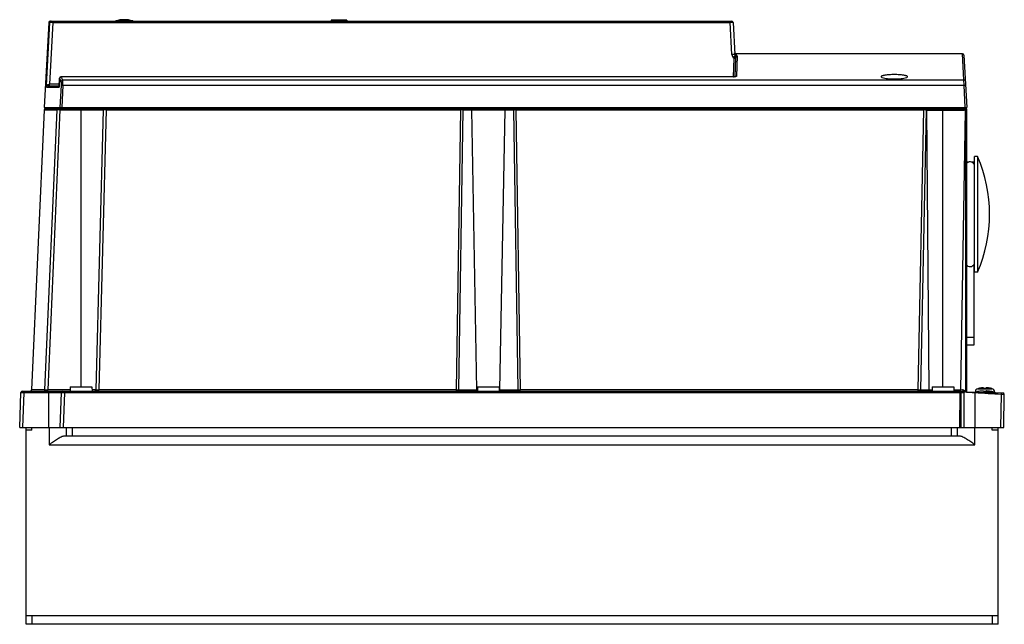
# Model space of a CAD drawing. Header units: millimetres. Extents: x 50 to 390, y 199 to 408.
import ezdxf

# ---------------------------------------------------------------- set-up
doc = ezdxf.new("R2010")
doc.units = ezdxf.units.MM
doc.header["$LTSCALE"] = 39.446834
doc.layers.get('0').update_dxf_attribs({"linetype": 'CONTINUOUS'})

msp = doc.modelspace()

# ---------------------------------------------------------------- linework, layer by layer
at = {"color": 7, "linetype": 'Continuous'}
for p, q in [((59.91, 406.74), (58.38, 377.42)), ((59.18, 384.94), (60.3, 406.74)), ((59.91, 406.74), (60.3, 406.74)), ((61.3, 406.73), (60.2, 385.4)), ((60.41, 407.22), (295.7, 407.22)), ((61.3, 406.73), (61.3, 407.22)), ((61.3, 406.73), (295.2, 406.73)), ((83.04, 407.27), (88.91, 407.27)), ((157.38, 407.52), (157.38, 407.22)), ((162.87, 407.52), (157.38, 407.52)), ((162.87, 407.52), (162.88, 407.22)), ((295.2, 407.22), (295.2, 406.73)), ((295.78, 395.72), (295.2, 406.73)), ((296.2, 406.74), (296.78, 395.74)), ((296.38, 387.99), (296.6, 394.45)), ((296.97, 396), (296.74, 396.39)), ((296.82, 394.96), (296.83, 394.69)), ((296.88, 388.02), (297.11, 394.7)), ((297.24, 395.92), (296.97, 396)), ((297.24, 395.92), (297.28, 395.26)), ((375.43, 395.92), (297.24, 395.92)), ((297.61, 395.19), (297.37, 388.14)), ((375.9, 386.93), (375.43, 395.92)), ((375.93, 395.44), (376.88, 377.42)), ((64.14, 387.99), (63.8, 387.85)), ((64.14, 387.98), (64.14, 387.99)), ((296.36, 387.99), (64.14, 387.99)), ((296.36, 387.98), (64.14, 387.98)), ((64.14, 387.98), (64.33, 387.64)), ((64.33, 387.64), (64.71, 386.93)), ((296.67, 388), (296.36, 387.99)), ((296.36, 387.99), (296.36, 387.98)), ((59.15, 384.44), (59.18, 384.94)), ((59.15, 384.44), (63.48, 384.44)), ((59.69, 384.92), (59.36, 384.81)), ((59.69, 384.92), (63.5, 384.92)), ((60.2, 384.92), (60.2, 385.4)), ((63.53, 385.4), (60.2, 385.4)), ((63.48, 384.54), (63.65, 387.51)), ((63.65, 387.51), (63.48, 384.44)), ((63.48, 384.44), (63.48, 384.54)), ((63.83, 387.17), (63.65, 387.51)), ((64.22, 386.46), (63.83, 387.17)), ((63.91, 377.42), (64.27, 385.07)), ((64.77, 385.07), (64.41, 377.42)), ((64.71, 386.93), (375.9, 386.93)), ((64.77, 385.07), (375.98, 385.07)), ((375.98, 385.07), (375.9, 386.93)), ((376.38, 377.42), (375.98, 385.07)), ((58.38, 377.42), (376.88, 377.42)), ((60.36, 376.92), (60.35, 377.42)), ((62.71, 376.92), (62.71, 377.42)), ((64.38, 376.92), (64.38, 377.42)), ((66.38, 376.92), (66.37, 377.42)), ((76.38, 376.92), (76.38, 377.42)), ((94.2, 376.92), (94.2, 377.42)), ((98.22, 376.92), (98.22, 377.42)), ((195.01, 377.42), (195, 376.92)), ((199.94, 377.42), (199.94, 376.92)), ((205.76, 376.92), (205.75, 377.42)), ((206.69, 376.92), (206.68, 377.42)), ((216.67, 376.92), (216.67, 377.42)), ((217.6, 376.92), (217.6, 377.42)), ((223.41, 376.92), (223.41, 377.42)), ((228.35, 376.92), (228.35, 377.42)), ((332.58, 376.92), (332.58, 377.42)), ((336.54, 376.92), (336.55, 377.42)), ((346.88, 376.92), (346.87, 377.42)), ((356.88, 376.92), (356.88, 377.42)), ((360.18, 376.92), (360.18, 377.42)), ((368.18, 376.92), (368.18, 377.42)), ((368.9, 376.92), (368.9, 377.42)), ((58.36, 376.53), (53.97, 279.89)), ((58.36, 376.53), (62.76, 376.53)), ((58.59, 279.89), (62.76, 376.53)), ((58.76, 376.92), (376.88, 376.92)), ((63.76, 376.53), (59.59, 279.9)), ((63.76, 376.53), (63.76, 376.92)), ((63.76, 376.53), (78.77, 376.53)), ((71.08, 280.92), (71.08, 376.92)), ((76.24, 279.9), (78.77, 376.53)), ((79.77, 376.54), (77.24, 279.89)), ((79.77, 376.54), (79.77, 376.92)), ((79.77, 376.54), (202.17, 376.54)), ((200.68, 279.89), (202.17, 376.54)), ((202.88, 376.53), (201.39, 279.9)), ((202.17, 376.92), (202.17, 376.54)), ((202.88, 376.53), (220.48, 376.53)), ((207.78, 279.9), (205.99, 376.53)), ((217.36, 376.53), (215.58, 279.9)), ((221.96, 279.9), (220.48, 376.53)), ((221.19, 376.54), (221.19, 376.92)), ((221.19, 376.54), (222.67, 279.89)), ((221.19, 376.54), (362.03, 376.54)), ((360.08, 279.89), (362.03, 376.54)), ((362.9, 376.52), (360.95, 279.91)), ((362.03, 376.92), (362.03, 376.54)), ((362.9, 376.52), (375.88, 376.52)), ((363.87, 279.91), (363.14, 376.52)), ((368.68, 280.92), (368.68, 376.92)), ((376.37, 376.28), (374.68, 279.91)), ((375.88, 376.92), (375.88, 376.52)), ((376.37, 376.28), (376.52, 376.39)), ((376.49, 375.92), (376.49, 279.66)), ((376.88, 279.17), (376.88, 376.92)), ((380.6, 360.52), (379.58, 360.52)), ((379.58, 320.52), (379.58, 360.52)), ((380.6, 360.52), (380.6, 320.52)), ((377.62, 358.52), (376.88, 358.52)), ((379.28, 358.52), (378.43, 358.52)), ((379.28, 358.52), (379.28, 357.97)), ((379.28, 323.02), (379.28, 295.27)), ((380.6, 320.52), (379.58, 320.52)), ((379.28, 298.02), (376.88, 298.02)), ((379.28, 295.27), (376.88, 295.27)), ((49.88, 266.92), (50.3, 278.93)), ((50.8, 279.42), (374.68, 279.42)), ((51.3, 278.93), (50.88, 266.92)), ((51.3, 279.42), (51.3, 278.93)), ((51.3, 278.93), (64.3, 278.93)), ((58.59, 279.89), (53.97, 279.89)), ((59.59, 279.42), (59.59, 279.9)), ((67.31, 279.9), (59.59, 279.9)), ((59.88, 279.42), (59.88, 266.92)), ((63.88, 266.92), (64.3, 278.93)), ((65.3, 278.93), (64.88, 266.92)), ((65.3, 279.42), (65.3, 278.93)), ((65.3, 278.93), (374.67, 278.93)), ((67.33, 280.92), (67.3, 279.42)), ((67.33, 280.92), (74.83, 280.92)), ((74.83, 280.92), (74.85, 279.42)), ((76.24, 279.9), (74.85, 279.9)), ((77.24, 279.42), (77.24, 279.89)), ((200.68, 279.89), (77.24, 279.89)), ((200.68, 279.42), (200.68, 279.89)), ((201.39, 279.9), (207.91, 279.9)), ((207.93, 280.92), (207.9, 279.42)), ((207.93, 280.92), (215.43, 280.92)), ((215.43, 280.92), (215.45, 279.42)), ((215.45, 279.9), (221.96, 279.9)), ((360.08, 279.89), (222.67, 279.89)), ((222.67, 279.42), (222.67, 279.89)), ((360.08, 279.42), (360.08, 279.89)), ((360.95, 279.91), (364.91, 279.91)), ((364.93, 280.92), (364.9, 279.42)), ((364.93, 280.92), (372.43, 280.92)), ((372.43, 280.92), (372.45, 279.42)), ((372.44, 279.91), (374.68, 279.91)), ((374.46, 266.92), (374.67, 278.93)), ((374.68, 279.42), (376.88, 279.35)), ((374.91, 266.92), (374.91, 278.93)), ((375.41, 279.29), (375.88, 279.27)), ((375.88, 278.91), (375.85, 279.08)), ((375.88, 279.09), (375.88, 278.97)), ((375.88, 278.91), (375.88, 266.92)), ((376.83, 279.16), (376.83, 279.05)), ((376.88, 279.24), (389.38, 278.8)), ((379.74, 266.92), (379.74, 278.84)), ((380.63, 279.26), (380.63, 279.26)), ((380.98, 280.34), (380.71, 280.27)), ((380.71, 280.27), (385.64, 280.27)), ((380.98, 280.34), (380.98, 280.34)), ((382.73, 279.26), (382.73, 279.48)), ((382.83, 280.34), (382.83, 280.57)), ((383.08, 279.08), (386.28, 279.08)), ((383.43, 279.48), (383.43, 279.26)), ((383.53, 280.57), (383.53, 280.34)), ((385.38, 280.34), (385.38, 280.34)), ((385.53, 279.26), (385.53, 279.26)), ((386.07, 279.14), (386.58, 279.14)), ((386.58, 279.14), (386.6, 278.92)), ((388.69, 266.92), (388.89, 278.32)), ((389.86, 278.29), (388.89, 278.32)), ((389.66, 266.92), (389.86, 278.29)), ((49.88, 266.92), (389.66, 266.92)), ((52.08, 198.92), (52.08, 266.92)), ((54.08, 265.92), (52.08, 265.92)), ((54.08, 265.92), (54.08, 266.92)), ((60.08, 266.92), (60.08, 260.92)), ((66.08, 263.92), (66.08, 266.92)), ((68.08, 263.92), (68.08, 266.92)), ((371.68, 263.92), (371.68, 266.92)), ((373.68, 263.92), (373.68, 266.92)), ((379.68, 260.92), (379.68, 266.92)), ((385.68, 265.92), (385.68, 266.92)), ((387.68, 265.92), (385.68, 265.92)), ((387.68, 198.92), (387.68, 266.92)), ((374.48, 263.92), (65.27, 263.92)), ((60.08, 260.92), (379.68, 260.92)), ((52.08, 201.92), (387.68, 201.92)), ((54.08, 201.92), (54.08, 198.92)), ((385.68, 201.92), (385.68, 198.92)), ((387.68, 198.92), (52.08, 198.92))]:
    msp.add_line(p, q, dxfattribs=at)
msp.add_lwpolyline([(297.09, 388.04), (297.1, 388.05), (297, 388.03), (296.67, 388)], dxfattribs=at)
for centre, radius, start, end in [((60.41, 406.72), 0.5, 90, 177), ((83.33, 406.32), 1, 107.0804, 114.2263), ((85.98, 397.72), 10, 72.9196, 107.0804), ((88.62, 406.32), 1, 65.7737, 72.9196), ((295.7, 406.72), 0.5, 3.0026, 90.0351), ((292.35, 393.86), 4.3, 7.9329, 13.6352), ((296.12, 411.82), 16.6, 272.7282, 273.1743), ((295.89, 415.75), 20.54, 273.1909, 273.8707), ((375.43, 395.42), 0.5, 3, 90.0245), ((64.14, 387.49), 0.5, 133.234, 176.7153), ((64.14, 387.48), 0.497, 151.1952, 161.5852), ((64.15, 387.47), 0.507, 141.4194, 151.1343), ((64.15, 387.47), 0.504, 133.2057, 141.3833), ((296.36, 393.99), 6.01, 269.9978, 271.7274), ((58.8, 439.75), 54.37, 271.1127, 271.4712), ((58.76, 376.52), 0.4, 90.0001, 177.4), ((79.17, 376.52), 0.4, 90, 178.5), ((201.89, 330.29), 46.25, 89.331, 89.6516), ((221.14, 351.42), 25.11, 91.035, 91.5078), ((221.35, 339.53), 37.01, 90.661, 91.0344), ((221.47, 330.12), 46.42, 90.349, 90.6684), ((361.67, 331.43), 45.11, 89.1122, 89.5447), ((375.88, 375.92), 1, 0, 90), ((375.95, 375.93), 0.538, 12.7797, 26.1419), ((334.78, 340.52), 50, 336.4218, 23.5782), ((378.03, 357.07), 1.55, 0, 135.6113), ((378.03, 323.97), 1.55, 224.3887, 360), ((50.8, 278.92), 0.5, 89.976, 177.9998), ((53.47, 279.92), 0.5, 270, 357.4), ((64.8, 278.92), 0.5, 89.9759, 178), ((75.74, 279.92), 0.5, 270, 358.5), ((371.44, 251.96), 28.15, 81.7574, 82.1609), ((364.7, 205.84), 74.76, 81.4005, 81.713), ((378.54, 279.39), 2.06, 172.3367, 174.5529), ((378.14, 279.43), 1.66, 174.5164, 176.8176), ((381.07, 279.02), 1.3, 105.8809, 175), ((383.08, 267.52), 12, 101.7807, 104.8173), ((383.08, 267.52), 11.99, 94.0636, 101.7858), ((383.18, 271.62), 8.99, 95.4235, 104.1599), ((382.7, 272.8), 6.69, 92.3727, 94.074), ((382.82, 275.36), 5.23, 94.2201, 95.4248), ((382.62, 274.61), 4.89, 91.4051, 92.3165), ((382.78, 275.92), 4.67, 93.3192, 94.2115), ((382.68, 278.35), 2.23, 90.0395, 91.1037), ((382.68, 278.97), 1.61, 88.7007, 90.0181), ((383.08, 267.52), 11.75, 88.2927, 91.7073), ((383.18, 271.62), 8.73, 87.7015, 92.2985), ((383.67, 279.08), 1.51, 89.9354, 91.3427), ((383.54, 274.84), 4.66, 87.6608, 88.6176), ((383.67, 278.45), 2.13, 88.8696, 89.9841), ((383.47, 273.1), 6.4, 85.8862, 87.6671), ((383.58, 276.03), 4.56, 85.7788, 86.6913), ((383.54, 275.43), 5.17, 84.5674, 85.7875), ((383.08, 267.52), 11.99, 78.2142, 85.9364), ((383.18, 271.62), 8.99, 75.8401, 84.5765), ((383.18, 271.62), 9, 74.1192, 75.851), ((383.08, 267.52), 12, 74.506, 78.2193), ((385.28, 279.02), 1.3, 5, 74.1191), ((385.86, 277.54), 1.6, 60.0156, 74.506), ((389.36, 278.3), 0.5, 359, 88)]:
    msp.add_arc(centre, radius, start, end, dxfattribs=at)
for points, knots in [([(60.8, 407.22), (60.67, 407.22), (60.42, 407.12), (60.3, 406.87), (60.3, 406.74)], [0, 0, 0, 0, 0.499735, 1, 1, 1, 1]), ([(61.3, 406.73), (61.17, 406.74), (60.94, 406.74), (60.67, 406.75), (60.49, 406.75), (60.39, 406.75), (60.33, 406.74), (60.3, 406.75), (60.3, 406.74)], [0, 0, 0, 0, 0.376142, 0.697017, 0.821434, 0.915592, 0.975754, 1, 1, 1, 1]), ([(296.2, 406.74), (296.2, 406.75), (296.16, 406.74), (296.12, 406.75), (296.02, 406.75), (295.9, 406.75), (295.75, 406.74), (295.52, 406.74), (295.33, 406.74), (295.2, 406.73)], [0, 0, 0, 0, 0.019628, 0.076581, 0.169088, 0.293328, 0.444714, 0.617558, 1, 1, 1, 1]), ([(296.78, 395.74), (296.78, 395.74), (296.74, 395.74), (296.7, 395.75), (296.6, 395.75), (296.48, 395.74), (296.32, 395.74), (296.08, 395.73), (295.9, 395.72), (295.78, 395.72)], [0, 0, 0, 0, 0.017909, 0.071605, 0.164699, 0.294083, 0.453736, 0.632456, 1, 1, 1, 1]), ([(295.78, 395.72), (295.79, 395.46), (295.96, 394.94), (296.37, 394.57), (296.6, 394.45)], [0, 0, 0, 0, 0.49992, 1, 1, 1, 1]), ([(297.11, 394.7), (297.11, 394.73), (297.05, 394.79), (296.86, 394.88), (296.66, 394.89), (296.52, 394.87)], [0, 0, 0, 0, 0.124405, 0.349155, 1, 1, 1, 1]), ([(296.6, 394.45), (296.67, 394.45), (296.79, 394.45), (296.93, 394.44), (297.01, 394.45), (297.06, 394.45), (297.08, 394.45), (297.1, 394.45), (297.1, 394.45)], [0, 0, 0, 0, 0.402328, 0.710509, 0.82359, 0.915769, 0.977207, 1, 1, 1, 1]), ([(296.91, 395.23), (296.94, 395.23), (297.06, 395.23), (297.18, 395.23), (297.27, 395.22)], [0, 0, 0, 0, 0.270479, 1, 1, 1, 1]), ([(297.21, 394.98), (297.19, 394.96), (297.14, 394.88), (297.12, 394.78), (297.11, 394.7)], [0, 0, 0, 0, 0.26111, 1, 1, 1, 1]), ([(297.63, 395.19), (297.59, 395.19), (297.43, 395.17), (297.28, 395.08), (297.21, 394.98)], [0, 0, 0, 0, 0.237811, 1, 1, 1, 1]), ([(297.27, 395.22), (297.3, 395.22), (297.38, 395.22), (297.46, 395.21), (297.52, 395.21)], [0, 0, 0, 0, 0.30344, 1, 1, 1, 1]), ([(297.52, 395.21), (297.54, 395.21), (297.57, 395.2), (297.61, 395.2), (297.61, 395.19)], [0, 0, 0, 0, 0.730592, 1, 1, 1, 1]), ([(64.14, 387.98), (64.11, 387.98), (63.99, 387.97), (63.87, 387.9), (63.8, 387.84)], [0, 0, 0, 0, 0.266946, 1, 1, 1, 1]), ([(296.85, 388), (296.83, 388), (296.73, 387.99), (296.62, 387.98), (296.54, 387.98)], [0, 0, 0, 0, 0.237861, 1, 1, 1, 1]), ([(297.07, 388.03), (297.05, 388.02), (296.98, 388.01), (296.91, 388.01), (296.85, 388)], [0, 0, 0, 0, 0.231069, 1, 1, 1, 1]), ([(297.37, 388.14), (297.37, 388.11), (297.23, 388.06), (297.14, 388.04), (297.07, 388.03)], [0, 0, 0, 0, 0.307204, 1, 1, 1, 1]), ([(297.38, 388.14), (297.36, 388.14), (297.25, 388.14), (297.14, 388.1), (297.08, 388.05)], [0, 0, 0, 0, 0.26633, 1, 1, 1, 1]), ([(351.88, 388.75), (351.29, 388.75), (350.21, 388.72), (348.94, 388.6), (348.11, 388.45), (347.74, 388.35), (347.51, 388.25), (347.39, 388.17), (347.31, 388.08), (347.31, 388.02)], [0, 0, 0, 0, 0.372809, 0.688647, 0.810546, 0.902916, 0.937521, 0.964546, 1, 1, 1, 1]), ([(347.31, 388.02), (347.32, 387.97), (347.43, 387.83), (347.88, 387.64), (348.8, 387.44), (350.21, 387.29), (351.29, 387.26), (351.88, 387.26)], [0, 0, 0, 0, 0.036076, 0.09839, 0.313154, 0.628416, 1, 1, 1, 1]), ([(356.44, 388.02), (356.44, 388.08), (356.37, 388.17), (356.24, 388.25), (356.02, 388.35), (355.64, 388.45), (354.82, 388.6), (353.55, 388.72), (352.46, 388.75), (351.88, 388.75)], [0, 0, 0, 0, 0.035456, 0.062482, 0.097086, 0.189459, 0.311354, 0.627185, 1, 1, 1, 1]), ([(351.88, 387.26), (352.46, 387.26), (353.55, 387.29), (354.95, 387.44), (355.88, 387.64), (356.32, 387.83), (356.44, 387.97), (356.44, 388.02)], [0, 0, 0, 0, 0.371574, 0.686843, 0.90161, 0.963925, 1, 1, 1, 1]), ([(59.15, 384.44), (59.17, 384.64), (59.24, 384.91), (59.4, 385.13), (59.44, 385.18)], [0, 0, 0, 0, 0.743228, 1, 1, 1, 1]), ([(59.36, 384.81), (59.33, 384.78), (59.23, 384.68), (59.16, 384.54), (59.15, 384.44)], [0, 0, 0, 0, 0.279943, 1, 1, 1, 1]), ([(59.51, 385.25), (59.53, 385.27), (59.63, 385.34), (59.76, 385.39), (59.86, 385.39)], [0, 0, 0, 0, 0.241377, 1, 1, 1, 1]), ([(59.69, 384.92), (59.72, 384.92), (59.8, 385), (59.82, 385.09), (59.83, 385.15)], [0, 0, 0, 0, 0.360916, 1, 1, 1, 1]), ([(59.83, 385.15), (59.84, 385.17), (59.85, 385.25), (59.86, 385.33), (59.86, 385.39)], [0, 0, 0, 0, 0.236233, 1, 1, 1, 1]), ([(63.65, 387.51), (63.65, 387.51), (63.65, 387.51), (63.65, 387.51), (63.65, 387.51)], [0, 0, 0, 0, 0.709554, 1, 1, 1, 1]), ([(64.22, 386.46), (64.22, 386.59), (64.34, 386.83), (64.59, 386.93), (64.71, 386.93)], [0, 0, 0, 0, 0.498454, 1, 1, 1, 1]), ([(64.27, 385.07), (64.28, 385.23), (64.29, 385.53), (64.29, 385.95), (64.26, 386.25), (64.24, 386.41), (64.22, 386.46)], [0, 0, 0, 0, 0.349035, 0.652711, 0.877192, 1, 1, 1, 1]), ([(64.27, 385.07), (64.29, 385.07), (64.35, 385.07), (64.45, 385.08), (64.6, 385.07), (64.71, 385.07), (64.77, 385.07)], [0, 0, 0, 0, 0.113825, 0.330712, 0.625612, 1, 1, 1, 1]), ([(64.77, 385.07), (64.78, 385.28), (64.78, 385.69), (64.78, 386.24), (64.76, 386.64), (64.74, 386.86), (64.71, 386.93)], [0, 0, 0, 0, 0.349562, 0.653642, 0.878387, 1, 1, 1, 1]), ([(375.9, 386.93), (376.03, 386.93), (376.28, 386.84), (376.4, 386.59), (376.4, 386.46)], [0, 0, 0, 0, 0.502779, 1, 1, 1, 1]), ([(375.98, 385.07), (376.04, 385.07), (376.16, 385.07), (376.3, 385.08), (376.39, 385.08), (376.43, 385.07), (376.46, 385.07), (376.48, 385.07), (376.48, 385.07)], [0, 0, 0, 0, 0.380788, 0.704566, 0.82854, 0.920737, 0.978182, 1, 1, 1, 1]), ([(63.16, 376.92), (63.06, 376.92), (62.85, 376.84), (62.76, 376.63), (62.76, 376.53)], [0, 0, 0, 0, 0.499032, 1, 1, 1, 1]), ([(63.08, 376.54), (63.04, 376.54), (62.93, 376.53), (62.83, 376.54), (62.76, 376.53)], [0, 0, 0, 0, 0.385154, 1, 1, 1, 1]), ([(63.76, 376.53), (63.69, 376.53), (63.47, 376.53), (63.25, 376.53), (63.08, 376.54)], [0, 0, 0, 0, 0.272196, 1, 1, 1, 1]), ([(79.06, 376.54), (79.02, 376.54), (78.95, 376.53), (78.85, 376.54), (78.81, 376.53), (78.77, 376.53), (78.77, 376.53)], [0, 0, 0, 0, 0.423391, 0.738643, 0.932817, 1, 1, 1, 1]), ([(79.77, 376.54), (79.7, 376.54), (79.47, 376.54), (79.23, 376.54), (79.06, 376.54)], [0, 0, 0, 0, 0.275341, 1, 1, 1, 1]), ([(202.88, 376.53), (202.84, 376.53), (202.69, 376.53), (202.54, 376.53), (202.43, 376.53)], [0, 0, 0, 0, 0.219272, 1, 1, 1, 1]), ([(202.88, 376.53), (202.87, 376.62), (202.83, 376.8), (202.67, 376.92), (202.59, 376.92)], [0, 0, 0, 0, 0.559121, 1, 1, 1, 1]), ([(205.71, 376.92), (205.78, 376.92), (205.95, 376.8), (205.99, 376.62), (205.99, 376.53)], [0, 0, 0, 0, 0.440663, 1, 1, 1, 1]), ([(217.36, 376.53), (217.37, 376.62), (217.41, 376.8), (217.57, 376.92), (217.65, 376.92)], [0, 0, 0, 0, 0.559337, 1, 1, 1, 1]), ([(220.76, 376.92), (220.69, 376.92), (220.52, 376.8), (220.48, 376.62), (220.48, 376.53)], [0, 0, 0, 0, 0.440681, 1, 1, 1, 1]), ([(362.9, 376.52), (362.86, 376.52), (362.69, 376.53), (362.51, 376.53), (362.37, 376.53)], [0, 0, 0, 0, 0.190634, 1, 1, 1, 1]), ([(362.96, 376.86), (363.04, 376.81), (363.12, 376.68), (363.14, 376.55), (363.14, 376.52)], [0, 0, 0, 0, 0.737589, 1, 1, 1, 1]), ([(376.49, 375.92), (376.54, 375.92), (376.63, 375.92), (376.74, 375.92), (376.81, 375.92), (376.85, 375.92), (376.86, 375.91), (376.88, 375.92), (376.88, 375.92)], [0, 0, 0, 0, 0.384765, 0.709214, 0.832788, 0.924295, 0.980695, 1, 1, 1, 1]), ([(376.52, 376.39), (376.54, 376.41), (376.58, 376.44), (376.64, 376.47), (376.65, 376.5), (376.68, 376.51), (376.68, 376.51)], [0, 0, 0, 0, 0.41474, 0.732286, 0.93142, 1, 1, 1, 1]), ([(50.3, 278.93), (50.3, 278.94), (50.34, 278.93), (50.38, 278.94), (50.48, 278.94), (50.6, 278.94), (50.75, 278.94), (50.98, 278.94), (51.17, 278.94), (51.3, 278.93)], [0, 0, 0, 0, 0.019597, 0.076533, 0.169031, 0.29327, 0.444668, 0.617529, 1, 1, 1, 1]), ([(58.1, 279.42), (58.22, 279.42), (58.48, 279.52), (58.59, 279.77), (58.59, 279.89)], [0, 0, 0, 0, 0.498241, 1, 1, 1, 1]), ([(58.59, 279.89), (58.63, 279.89), (58.73, 279.89), (59.07, 279.89), (59.36, 279.9), (59.59, 279.9)], [0, 0, 0, 0, 0.101824, 0.32454, 1, 1, 1, 1]), ([(64.3, 278.93), (64.3, 278.94), (64.34, 278.93), (64.38, 278.94), (64.48, 278.94), (64.6, 278.94), (64.75, 278.94), (64.98, 278.94), (65.17, 278.94), (65.3, 278.93)], [0, 0, 0, 0, 0.019597, 0.076533, 0.16903, 0.293268, 0.444665, 0.617526, 1, 1, 1, 1]), ([(76.24, 279.9), (76.24, 279.9), (76.28, 279.9), (76.32, 279.89), (76.42, 279.89), (76.54, 279.89), (76.69, 279.89), (76.92, 279.89), (77.11, 279.89), (77.24, 279.89)], [0, 0, 0, 0, 0.019655, 0.07635, 0.168604, 0.292695, 0.444092, 0.617085, 1, 1, 1, 1]), ([(200.68, 279.89), (200.75, 279.89), (200.98, 279.89), (201.22, 279.9), (201.39, 279.9)], [0, 0, 0, 0, 0.275901, 1, 1, 1, 1]), ([(201.74, 279.42), (201.65, 279.42), (201.44, 279.56), (201.39, 279.78), (201.39, 279.9)], [0, 0, 0, 0, 0.440659, 1, 1, 1, 1]), ([(207.78, 279.9), (207.78, 279.87), (207.79, 279.74), (207.84, 279.62), (207.9, 279.54)], [0, 0, 0, 0, 0.263823, 1, 1, 1, 1]), ([(221.61, 279.42), (221.71, 279.42), (221.86, 279.52), (221.94, 279.72), (221.96, 279.84), (221.96, 279.9)], [0, 0, 0, 0, 0.438173, 0.717199, 1, 1, 1, 1]), ([(221.96, 279.9), (222.02, 279.9), (222.25, 279.89), (222.49, 279.89), (222.67, 279.89)], [0, 0, 0, 0, 0.21422, 1, 1, 1, 1]), ([(360.08, 279.89), (360.17, 279.89), (360.46, 279.89), (360.74, 279.9), (360.95, 279.91)], [0, 0, 0, 0, 0.2988, 1, 1, 1, 1]), ([(361.38, 279.42), (361.27, 279.42), (361.03, 279.54), (360.95, 279.79), (360.95, 279.91)], [0, 0, 0, 0, 0.47476, 1, 1, 1, 1]), ([(363.87, 279.91), (363.87, 279.79), (363.95, 279.54), (364.19, 279.42), (364.3, 279.42)], [0, 0, 0, 0, 0.525237, 1, 1, 1, 1]), ([(374.68, 279.41), (374.67, 279.41), (374.64, 279.4), (374.61, 279.34), (374.61, 279.3), (374.61, 279.26)], [0, 0, 0, 0, 0.159919, 0.482761, 1, 1, 1, 1]), ([(374.61, 279.26), (374.62, 279.21), (374.64, 279.1), (374.65, 278.99), (374.67, 278.93)], [0, 0, 0, 0, 0.461163, 1, 1, 1, 1]), ([(374.68, 279.66), (374.68, 279.68), (374.68, 279.76), (374.68, 279.85), (374.68, 279.91)], [0, 0, 0, 0, 0.235229, 1, 1, 1, 1]), ([(374.68, 279.42), (374.68, 279.42), (374.68, 279.45), (374.68, 279.49), (374.68, 279.57), (374.68, 279.63), (374.68, 279.66)], [0, 0, 0, 0, 0.070894, 0.269537, 0.586192, 1, 1, 1, 1]), ([(374.91, 278.93), (374.91, 278.99), (374.91, 279.1), (374.92, 279.24), (374.91, 279.32), (374.91, 279.37), (374.91, 279.39), (374.91, 279.41), (374.91, 279.41)], [0, 0, 0, 0, 0.384391, 0.70859, 0.832127, 0.923664, 0.980199, 1, 1, 1, 1]), ([(374.91, 278.93), (375.04, 278.93), (375.22, 278.93), (375.44, 278.92), (375.59, 278.92), (375.71, 278.92), (375.78, 278.92), (375.83, 278.92), (375.85, 278.91), (375.88, 278.92), (375.88, 278.91)], [0, 0, 0, 0, 0.385289, 0.558233, 0.709201, 0.832755, 0.924531, 0.957276, 0.98088, 1, 1, 1, 1]), ([(375.88, 279.09), (375.88, 279.16), (375.84, 279.27), (375.76, 279.33), (375.74, 279.34)], [0, 0, 0, 0, 0.740064, 1, 1, 1, 1]), ([(375.99, 279.12), (375.96, 279.11), (375.93, 279.11), (375.88, 279.1), (375.88, 279.09)], [0, 0, 0, 0, 0.728689, 1, 1, 1, 1]), ([(376.31, 279.14), (376.28, 279.14), (376.17, 279.13), (376.06, 279.13), (375.99, 279.12)], [0, 0, 0, 0, 0.308506, 1, 1, 1, 1]), ([(376.83, 279.16), (376.78, 279.16), (376.61, 279.15), (376.44, 279.15), (376.31, 279.14)], [0, 0, 0, 0, 0.28394, 1, 1, 1, 1]), ([(376.49, 279.37), (376.48, 279.37), (376.48, 279.44), (376.48, 279.48), (376.48, 279.52)], [0, 0, 0, 0, 0.312612, 1, 1, 1, 1]), ([(376.49, 279.66), (376.52, 279.66), (376.64, 279.63), (376.75, 279.61), (376.83, 279.58)], [0, 0, 0, 0, 0.297708, 1, 1, 1, 1]), ([(376.83, 279.58), (376.83, 279.58), (376.85, 279.57), (376.88, 279.56), (376.88, 279.55)], [0, 0, 0, 0, 0.381402, 1, 1, 1, 1]), ([(376.83, 279.05), (376.84, 279.06), (376.86, 279.1), (376.88, 279.14), (376.88, 279.17)], [0, 0, 0, 0, 0.282583, 1, 1, 1, 1]), ([(377.84, 278.97), (377.75, 278.98), (377.41, 279), (377.07, 279.03), (376.83, 279.05)], [0, 0, 0, 0, 0.274699, 1, 1, 1, 1]), ([(376.85, 279.19), (376.85, 279.2), (376.86, 279.21), (376.87, 279.21), (376.87, 279.21)], [0, 0, 0, 0, 0.61405, 1, 1, 1, 1]), ([(376.87, 279.21), (376.87, 279.22), (376.87, 279.25), (376.88, 279.27), (376.88, 279.29)], [0, 0, 0, 0, 0.3292, 1, 1, 1, 1]), ([(379.74, 278.84), (379.57, 278.85), (378.94, 278.89), (378.31, 278.94), (377.84, 278.97)], [0, 0, 0, 0, 0.260689, 1, 1, 1, 1]), ([(379.74, 278.84), (379.74, 278.87), (379.74, 278.94), (379.75, 279.04), (379.74, 279.09), (379.75, 279.14), (379.74, 279.14)], [0, 0, 0, 0, 0.368683, 0.704093, 0.922042, 1, 1, 1, 1]), ([(382.5, 279.49), (382.52, 279.49), (382.56, 279.5), (382.61, 279.5), (382.64, 279.49)], [0, 0, 0, 0, 0.285125, 1, 1, 1, 1]), ([(382.51, 280.58), (382.52, 280.58), (382.56, 280.59), (382.61, 280.59), (382.64, 280.59)], [0, 0, 0, 0, 0.265557, 1, 1, 1, 1]), ([(382.64, 279.49), (382.65, 279.49), (382.67, 279.49), (382.7, 279.49), (382.72, 279.49), (382.73, 279.48), (382.73, 279.48)], [0, 0, 0, 0, 0.418705, 0.725846, 0.916874, 1, 1, 1, 1]), ([(382.72, 280.59), (382.73, 280.59), (382.76, 280.59), (382.78, 280.58), (382.8, 280.58), (382.81, 280.58), (382.82, 280.58), (382.83, 280.57), (382.83, 280.57)], [0, 0, 0, 0, 0.413325, 0.579972, 0.718585, 0.828778, 0.910738, 1, 1, 1, 1]), ([(383.43, 279.48), (383.43, 279.48), (383.44, 279.49), (383.45, 279.49), (383.48, 279.49), (383.5, 279.49), (383.51, 279.49)], [0, 0, 0, 0, 0.083125, 0.274154, 0.581295, 1, 1, 1, 1]), ([(383.51, 279.49), (383.52, 279.49), (383.57, 279.5), (383.62, 279.5), (383.65, 279.49)], [0, 0, 0, 0, 0.21252, 1, 1, 1, 1]), ([(383.53, 280.57), (383.53, 280.57), (383.53, 280.58), (383.54, 280.58), (383.56, 280.58), (383.57, 280.58), (383.6, 280.59), (383.62, 280.59), (383.64, 280.59)], [0, 0, 0, 0, 0.089281, 0.171241, 0.281449, 0.420066, 0.586699, 1, 1, 1, 1]), ([(383.72, 280.59), (383.73, 280.59), (383.77, 280.59), (383.81, 280.58), (383.85, 280.58)], [0, 0, 0, 0, 0.233012, 1, 1, 1, 1]), ([(388.89, 278.32), (388.9, 278.38), (388.9, 278.51), (388.9, 278.65), (388.9, 278.74), (388.9, 278.78), (388.9, 278.8), (388.9, 278.82), (388.89, 278.82)], [0, 0, 0, 0, 0.397179, 0.736223, 0.85494, 0.936569, 0.983861, 1, 1, 1, 1]), ([(65.27, 263.92), (65.11, 263.92), (64.74, 263.83), (63.94, 263.49), (62.85, 262.83), (61.49, 261.91), (60.55, 261.25), (60.08, 260.92)], [0, 0, 0, 0, 0.082956, 0.18557, 0.432238, 0.709869, 1, 1, 1, 1]), ([(379.68, 260.92), (379.2, 261.25), (378.27, 261.91), (376.91, 262.83), (375.82, 263.49), (375.02, 263.83), (374.65, 263.92), (374.48, 263.92)], [0, 0, 0, 0, 0.29013, 0.567761, 0.814429, 0.917043, 1, 1, 1, 1])]:
    msp.add_open_spline(points, degree=3, knots=knots, dxfattribs=at)
for points in [[(296.61, 395.02), (296.58, 394.97), (296.55, 394.92), (296.52, 394.87)], [(296.64, 395.06), (296.63, 395.05), (296.62, 395.03), (296.61, 395.02)], [(296.7, 395.13), (296.68, 395.11), (296.66, 395.09), (296.64, 395.06)], [(296.77, 395.19), (296.74, 395.17), (296.72, 395.15), (296.7, 395.13)], [(296.91, 395.23), (296.86, 395.23), (296.81, 395.22), (296.77, 395.19)], [(296.78, 395.74), (296.79, 395.62), (296.84, 395.5), (296.91, 395.42)], [(296.91, 395.42), (297, 395.32), (297.15, 395.26), (297.28, 395.26)], [(63.67, 387.64), (63.66, 387.6), (63.65, 387.55), (63.65, 387.51)], [(59.44, 385.18), (59.46, 385.2), (59.49, 385.23), (59.51, 385.25)], [(362.73, 376.86), (362.68, 376.89), (362.61, 376.92), (362.55, 376.92)], [(362.9, 376.52), (362.9, 376.65), (362.83, 376.79), (362.73, 376.86)], [(362.79, 376.92), (362.85, 376.92), (362.91, 376.9), (362.96, 376.86)], [(376.07, 376.49), (376.01, 376.51), (375.94, 376.52), (375.88, 376.52)], [(376.37, 376.28), (376.29, 376.37), (376.18, 376.45), (376.07, 376.49)], [(376.44, 376.17), (376.42, 376.21), (376.39, 376.24), (376.37, 376.28)], [(376.49, 375.92), (376.49, 375.96), (376.49, 376.01), (376.48, 376.05)], [(215.46, 279.54), (215.49, 279.58), (215.51, 279.62), (215.53, 279.66)], [(215.53, 279.66), (215.56, 279.73), (215.57, 279.82), (215.58, 279.9)], [(374.67, 278.93), (374.75, 278.93), (374.83, 278.93), (374.91, 278.93)], [(374.68, 279.91), (374.88, 279.89), (375.08, 279.87), (375.27, 279.84)], [(375.64, 279.33), (375.57, 279.37), (375.49, 279.39), (375.41, 279.4)], [(375.74, 279.34), (375.69, 279.37), (375.64, 279.39), (375.59, 279.39)], [(375.85, 279.08), (375.81, 279.18), (375.74, 279.27), (375.64, 279.33)], [(375.87, 279.75), (376.08, 279.72), (376.29, 279.69), (376.49, 279.66)], [(376.83, 279.16), (376.83, 279.17), (376.84, 279.18), (376.85, 279.19)], [(388.89, 278.32), (385.84, 278.42), (382.79, 278.64), (379.74, 278.84)]]:
    msp.add_open_spline(points, degree=3, dxfattribs=at)

doc.saveas('drawing.dxf')
